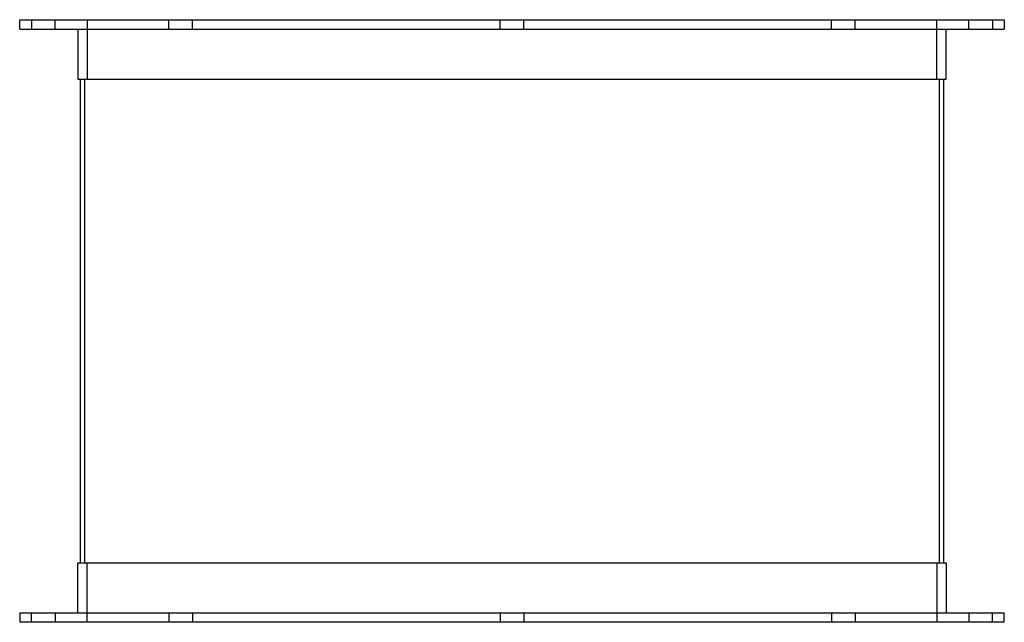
# Model space of a CAD drawing. Header units: millimetres. Extents: x -208 to 208, y 0 to 254.
import ezdxf

# ---------------------------------------------------------------- set-up
doc = ezdxf.new("R2010")
doc.units = ezdxf.units.MM
doc.layers.add('HIDDEN', color=7, linetype='Continuous')
doc.layers.add('THICK', color=7, linetype='Continuous')

msp = doc.modelspace()

# ---------------------------------------------------------------- linework, layer by layer
at = {"layer": 'HIDDEN'}
for p, q in [((-202.5, 254), (-202.5, 250)), ((-192.5, 250), (-192.5, 254)), ((-179, 254), (-179, 229)), ((-144.65, 250), (-144.65, 254)), ((-144.65, 250), (-144.65, 254)), ((-134.65, 250), (-134.65, 254)), ((-134.65, 250), (-134.65, 254)), ((-5, 250), (-5, 254)), ((-5, 250), (-5, 254)), ((5, 250), (5, 254)), ((5, 250), (5, 254)), ((134.65, 250), (134.65, 254)), ((134.65, 250), (134.65, 254)), ((144.65, 250), (144.65, 254)), ((144.65, 250), (144.65, 254)), ((179, 229), (179, 254)), ((192.5, 250), (192.5, 254)), ((202.5, 254), (202.5, 250)), ((-180, 25), (-180, 229)), ((-180, 229), (180, 229)), ((180, 229), (180, 25)), ((-180, 25), (180, 25)), ((-179, 0), (-179, 25)), ((179, 25), (179, 0)), ((-202.5, 0), (-202.5, 4)), ((-192.5, 4), (-192.5, 0)), ((-144.65, 4), (-144.65, 0)), ((-144.65, 4), (-144.65, 0)), ((-134.65, 4), (-134.65, 0)), ((-134.65, 4), (-134.65, 0)), ((-5, 4), (-5, 0)), ((-5, 4), (-5, 0)), ((5, 4), (5, 0)), ((5, 4), (5, 0)), ((134.65, 4), (134.65, 0)), ((134.65, 4), (134.65, 0)), ((144.65, 4), (144.65, 0)), ((144.65, 4), (144.65, 0)), ((192.5, 4), (192.5, 0)), ((202.5, 0), (202.5, 4))]:
    msp.add_line(p, q, dxfattribs=at)
at = {"layer": 'THICK'}
for p, q in [((-207.5, 254), (207.5, 254)), ((-207.5, 250), (-207.5, 254)), ((207.5, 254), (207.5, 250)), ((-207.5, 250), (207.5, 250)), ((-183, 250), (-183, 229)), ((183, 229), (183, 250)), ((-183, 229), (183, 229)), ((-182, 229), (-182, 25)), ((182, 25), (182, 229)), ((-183, 25), (183, 25)), ((-183, 4), (-183, 25)), ((183, 25), (183, 4)), ((-207.5, 4), (-207.5, 0)), ((-207.5, 4), (207.5, 4)), ((207.5, 0), (-207.5, 0)), ((207.5, 0), (207.5, 4))]:
    msp.add_line(p, q, dxfattribs=at)

doc.saveas('drawing.dxf')
